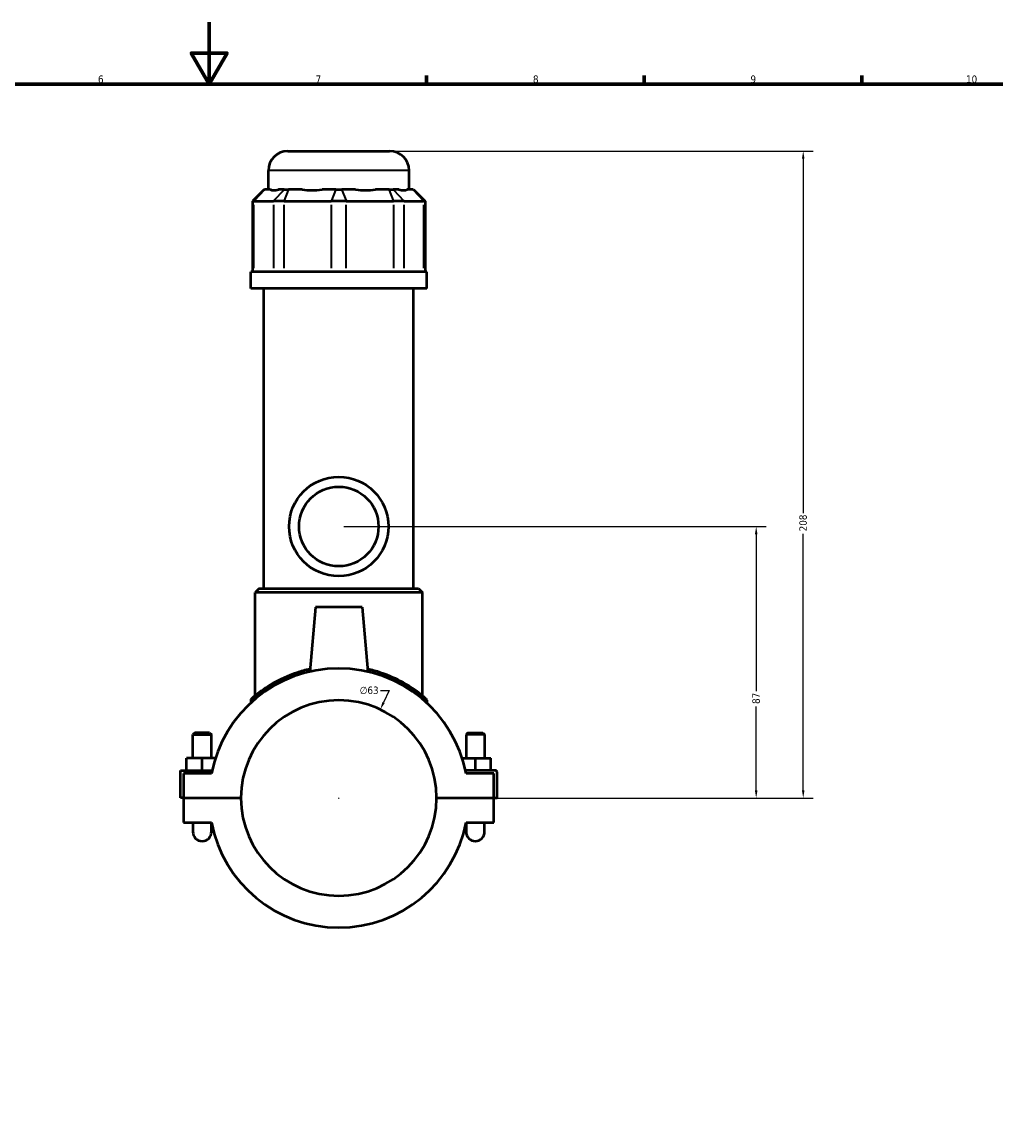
# Model space of a CAD drawing. Header units: millimetres. Extents: x -255 to 976, y -117 to 1132.
# Tile 4 of 7: x 360 to 674, y 238 to 594. Entities that reach past the tile are written whole.
import ezdxf

# ---------------------------------------------------------------- set-up
doc = ezdxf.new("R2010")
doc.units = ezdxf.units.MM
for name, color, linetype, lineweight in [('Border (ANSI)', 7, 'Continuous', 70), ('Dimension (ANSI)', 7, 'Continuous', 25), ('Visible (ANSI)', 7, 'Continuous', 50), ('Visible Narrow (ANSI)', 7, 'Continuous', 35)]:
    doc.layers.add(name, color=color, linetype=linetype, lineweight=lineweight)
doc.styles.add('Note Text (ANSI)', font='tahoma.ttf')
doc.dimstyles.new('Default - mm (ANSI)', dxfattribs={"dimtxt": 2.4, "dimasz": 2.5, "dimexe": 3.175, "dimexo": 1.6002, "dimgap": 0.8, "dimtad": 0, "dimtoh": 1, "dimdec": 0, "dimrnd": 1e-08, "dimzin": 4, "dimdsep": 46, "dimtxsty": 'Note Text (ANSI)', "dimcen": 0.09, "dimdle": 10, "dimclrd": 256, "dimclre": 256, "dimclrt": 5, "dimadec": 1, "dimazin": 1, "dimtfac": 1.27, "dimtofl": 0, "dimtmove": 0, "dimatfit": 3, "dimfxl": 1, "dimtolj": 1, "dimtzin": 4, "dimlwd": -1, "dimlwe": -1, "dimarcsym": 0})

# ---------------------------------------------------------------- blocks, each defined once
blk = doc.blocks.new('Borders Default Border')
at = {"layer": 'Border (ANSI)'}
for p, q in [((490.58, 574), (490.58, 576.8)), ((560.67, 574), (560.67, 576.8)), ((630.75, 574), (630.75, 576.8))]:
    blk.add_line(p, q, dxfattribs=at)
at = {"layer": 'Border (ANSI)', "flags": 128}
for points in [[(420.5, 594), (420.5, 574), (414.73, 584), (426.27, 584), (420.5, 574)], [(20, 20), (20, 574), (821, 574), (821, 20), (20, 20)]]:
    blk.add_lwpolyline(points, dxfattribs=at)
at = {"layer": 'Border (ANSI)', "color": 5, "true_color": 0x0000ff, "char_height": 2.4, "attachment_point": 7, "style": 'Note Text (ANSI)'}
for s, insert in [('6', (384.69, 574.35)), ('7', (454.8, 574.4)), ('8', (524.84, 574.35)), ('9', (594.92, 574.35)), ('10', (664.35, 574.35))]:
    blk.add_mtext(s, dxfattribs=dict(at, insert=insert))
blk = doc.blocks.new('*D6')
at = {"layer": 'Defpoints', "color": 0, "transparency": 16777216}
for p in [(475.65, 372.45), (448.89, 315.42)]:
    blk.add_point(p, dxfattribs=at)
at = {"layer": 'Dimension (ANSI)', "transparency": 16777216}
for p, q in [((475.71, 378.56), (478.52, 378.56)), ((478.52, 378.56), (476.71, 374.72)), ((462.18, 343.94), (462.36, 343.94)), ((462.27, 343.85), (462.27, 344.03))]:
    blk.add_line(p, q, dxfattribs=at)
blk.add_solid([(476.34, 374.89), (477.09, 374.54), (475.65, 372.45)], dxfattribs=at)
at = {"layer": 'Dimension (ANSI)', "color": 5, "transparency": 16777216, "insert": (469.03, 379.85), "char_height": 2.4, "attachment_point": 1, "style": 'Note Text (ANSI)'}
blk.add_mtext('\\A1;∅63', dxfattribs=at)
blk = doc.blocks.new('*D10')
at = {"layer": 'Defpoints', "color": 0, "transparency": 16777216}
for p in [(462.27, 431.44), (596.75, 431.44), (493.77, 343.94)]:
    blk.add_point(p, dxfattribs=at)
at = {"layer": 'Dimension (ANSI)', "transparency": 16777216}
for p, q in [((463.87, 431.44), (599.93, 431.44)), ((596.75, 428.94), (596.75, 378.42)), ((596.75, 346.44), (596.75, 373.45)), ((495.37, 343.94), (599.93, 343.94))]:
    blk.add_line(p, q, dxfattribs=at)
for points in [[(596.33, 428.94), (597.17, 428.94), (596.75, 431.44)], [(596.33, 346.44), (597.17, 346.44), (596.75, 343.94)]]:
    blk.add_solid(points, dxfattribs=at)
at = {"layer": 'Dimension (ANSI)', "color": 5, "transparency": 16777216, "insert": (595.5, 374.25), "char_height": 2.4, "attachment_point": 1, "rotation": 90, "style": 'Note Text (ANSI)'}
blk.add_mtext('\\A1;87', dxfattribs=at)
blk = doc.blocks.new('*D11')
at = {"layer": 'Defpoints', "color": 0, "transparency": 16777216}
for p in [(478.65, 552.44), (611.9, 552.44), (493.77, 343.94)]:
    blk.add_point(p, dxfattribs=at)
at = {"layer": 'Dimension (ANSI)', "transparency": 16777216}
for p, q in [((480.25, 552.44), (615.08, 552.44)), ((611.9, 549.94), (611.9, 435.79)), ((611.9, 346.44), (611.9, 429.08)), ((495.37, 343.94), (615.08, 343.94))]:
    blk.add_line(p, q, dxfattribs=at)
for points in [[(611.49, 549.94), (612.32, 549.94), (611.9, 552.44)], [(611.49, 346.44), (612.32, 346.44), (611.9, 343.94)]]:
    blk.add_solid(points, dxfattribs=at)
at = {"layer": 'Dimension (ANSI)', "color": 5, "transparency": 16777216, "insert": (610.65, 429.88), "char_height": 2.4, "attachment_point": 1, "rotation": 90, "style": 'Note Text (ANSI)'}
blk.add_mtext('\\A1;208', dxfattribs=at)

msp = doc.modelspace()

# ---------------------------------------------------------------- linework, layer by layer
at = {"layer": 'Visible (ANSI)'}
for p, q in [((445.89, 552.44), (478.65, 552.44)), ((439.59, 540.05), (439.59, 546.14)), ((484.95, 540.05), (484.95, 546.14)), ((438.22, 540.05), (434.44, 536.27)), ((438.22, 540.05), (438.41, 540.05)), ((440.24, 540.05), (438.41, 540.05)), ((444.72, 540.05), (442.9, 540.05)), ((444.72, 540.05), (446.08, 540.05)), ((450.48, 540.05), (446.08, 540.05)), ((461.31, 540.05), (456.91, 540.05)), ((461.31, 540.05), (463.24, 540.05)), ((467.64, 540.05), (463.24, 540.05)), ((478.46, 540.05), (474.06, 540.05)), ((478.46, 540.05), (479.83, 540.05)), ((481.65, 540.05), (479.83, 540.05)), ((486.13, 540.05), (484.31, 540.05)), ((486.13, 540.05), (486.32, 540.05)), ((486.32, 540.05), (490.1, 536.27)), ((434.92, 536.27), (434.44, 536.27)), ((434.44, 536.27), (434.44, 513.5)), ((434.92, 536.27), (441.23, 536.27)), ((444.64, 536.27), (441.23, 536.27)), ((444.64, 536.27), (459.86, 536.27)), ((464.68, 536.27), (459.86, 536.27)), ((464.68, 536.27), (479.91, 536.27)), ((483.32, 536.27), (479.91, 536.27)), ((483.32, 536.27), (489.62, 536.27)), ((490.1, 536.27), (489.62, 536.27)), ((490.1, 536.27), (490.1, 513.5)), ((490.62, 513.5), (433.92, 513.5)), ((433.92, 508.19), (433.92, 513.5)), ((490.62, 508.19), (490.62, 513.5)), ((490.62, 508.19), (433.92, 508.19)), ((438.18, 411.44), (438.18, 508.19)), ((486.37, 411.44), (486.37, 508.19)), ((436.6, 411.44), (435.34, 410.18)), ((489.21, 410.18), (435.34, 410.18)), ((435.34, 376.93), (435.34, 410.18)), ((436.6, 411.44), (487.95, 411.44)), ((487.95, 411.44), (489.21, 410.18)), ((489.21, 376.93), (489.21, 410.18)), ((454.77, 405.44), (452.95, 384.65)), ((469.77, 405.44), (454.77, 405.44)), ((469.77, 405.44), (471.59, 384.65)), ((433.92, 375.43), (433.92, 374.61)), ((490.62, 375.43), (490.62, 374.61)), ((415.87, 364.99), (415.27, 364.39)), ((415.27, 364.39), (421.27, 364.39)), ((415.27, 356.81), (415.27, 364.39)), ((420.67, 364.99), (415.87, 364.99)), ((420.67, 364.99), (421.27, 364.39)), ((421.27, 356.81), (421.27, 364.39)), ((503.87, 364.99), (503.27, 364.39)), ((509.27, 364.39), (503.27, 364.39)), ((503.27, 364.39), (503.27, 356.81)), ((503.87, 364.99), (508.67, 364.99)), ((508.67, 364.99), (509.27, 364.39)), ((509.27, 364.39), (509.27, 356.81)), ((413.27, 352.81), (413.27, 356.81)), ((418.27, 356.81), (413.27, 356.81)), ((422.54, 356.81), (418.27, 356.81)), ((418.27, 352.81), (418.27, 356.81)), ((502.01, 356.81), (506.27, 356.81)), ((506.27, 352.81), (506.27, 356.81)), ((506.27, 356.81), (511.27, 356.81)), ((511.27, 352.81), (511.27, 356.81)), ((411.27, 352.81), (421.46, 352.81)), ((411.27, 343.99), (411.27, 352.81)), ((512.77, 352.81), (503.09, 352.81)), ((513.27, 343.99), (513.27, 352.31)), ((421.25, 351.81), (412.27, 351.81)), ((412.27, 351.81), (412.27, 343.99)), ((512.27, 351.81), (503.29, 351.81)), ((512.27, 343.99), (512.27, 351.81)), ((412.27, 343.99), (411.27, 343.99)), ((412.27, 343.99), (430.77, 343.99)), ((412.27, 343.89), (412.27, 336.06)), ((430.77, 343.89), (412.27, 343.89)), ((415.27, 343.89), (415.27, 343.99)), ((421.27, 343.89), (421.27, 343.99)), ((493.77, 343.99), (512.27, 343.99)), ((512.27, 343.89), (493.77, 343.89)), ((503.27, 343.99), (503.27, 343.89)), ((509.27, 343.99), (509.27, 343.89)), ((512.27, 343.99), (513.27, 343.99)), ((512.27, 336.06), (512.27, 343.89)), ((412.27, 336.06), (421.25, 336.06)), ((415.27, 336.06), (415.27, 333.06)), ((421.27, 333.06), (421.27, 335.96)), ((503.27, 335.96), (503.27, 333.06)), ((503.29, 336.06), (512.27, 336.06)), ((509.27, 333.06), (509.27, 336.06))]:
    msp.add_line(p, q, dxfattribs=at)
for radius in [16, 12.8]:
    msp.add_circle((462.27, 431.44), radius, dxfattribs=at)
for centre, radius, start, end in [((445.89, 546.14), 6.3, 90, 180), ((478.65, 546.14), 6.3, 0, 90), ((462.27, 343.94), 41.77, 10.8674, 169.1326), ((462.27, 343.94), 31.5, 0.0909, 179.9091), ((434.55, 375.43), 0.63, 131.3503, 180), ((489.99, 375.43), 0.63, 0, 48.6497), ((512.77, 352.31), 0.5, 0, 90), ((462.27, 343.94), 31.5, 180.0909, 359.9091), ((462.27, 343.94), 41.77, 190.8674, 349.1326), ((418.27, 333.06), 3, 180, 0), ((506.27, 333.06), 3, 180, 0)]:
    msp.add_arc(centre, radius, start, end, dxfattribs=at)
for major_axis, ratio, start_param, end_param in [((-22.24, -22.24), 0.198912, 0.042463, 0.350237), ((18.86, 18.86), 0.668179, 3.576754, 3.884528), ((18.86, -18.86), 0.668179, 5.54025, 5.848024), ((22.24, -22.24), 0.198912, 5.932949, 6.240723)]:
    msp.add_ellipse((462.27, 562.46), major_axis=major_axis, ratio=ratio, start_param=start_param, end_param=end_param, dxfattribs=at)
for points, knots in [([(453.03, 385.51), (451.54, 385.18), (450.1, 384.77), (445.83, 383.34), (443.27, 382.13), (438.77, 379.55), (436.91, 378.18), (435, 376.66), (434.52, 376.24), (434.19, 375.95), (434.14, 375.91), (434.14, 375.91)], [14.269506, 14.269506, 14.269506, 14.269506, 14.741599, 14.741599, 15.751092, 15.751092, 16.869815, 16.869815, 17.508967, 17.508967, 17.794953, 17.794953, 17.794953, 17.794953]), ([(490.41, 375.91), (490.41, 375.91), (490.18, 376.12), (489.21, 376.93), (488.42, 377.58), (486.21, 379.19), (484.72, 380.18), (480.91, 382.3), (478.49, 383.42), (474.41, 384.78), (472.99, 385.18), (471.51, 385.51)], [8.89771, 8.89771, 8.89771, 8.89771, 9.50453, 9.50453, 10.204892, 10.204892, 11.010602, 11.010602, 11.957015, 11.957015, 12.423143, 12.423143, 12.423143, 12.423143])]:
    msp.add_open_spline(points, degree=3, knots=knots, dxfattribs=at)
at = {"layer": 'Visible Narrow (ANSI)'}
for p, q in [((484.67, 546.14), (439.87, 546.14)), ((438.24, 539.86), (435.1, 536.46)), ((444.55, 539.86), (441.4, 536.46)), ((446.01, 539.86), (444.71, 536.46)), ((461.24, 539.86), (459.93, 536.46)), ((463.31, 539.86), (464.61, 536.46)), ((478.53, 539.86), (479.84, 536.46)), ((480, 539.86), (483.14, 536.46)), ((486.31, 539.86), (489.45, 536.46)), ((434.92, 514.64), (434.92, 535.13)), ((441.23, 535.13), (441.23, 514.64)), ((444.64, 514.64), (444.64, 535.13)), ((459.86, 535.13), (459.86, 514.64)), ((464.68, 514.64), (464.68, 535.13)), ((479.91, 535.13), (479.91, 514.64)), ((483.32, 514.64), (483.32, 535.13)), ((489.62, 535.13), (489.62, 514.64))]:
    msp.add_line(p, q, dxfattribs=at)
for points, knots in [([(433.92, 375.43), (433.92, 375.43), (433.98, 375.48), (434.31, 375.76), (434.79, 376.17), (436.71, 377.67), (438.59, 379.03), (443.12, 381.56), (445.7, 382.76), (450.01, 384.17), (451.47, 384.57), (452.98, 384.9)], [-17.794953, -17.794953, -17.794953, -17.794953, -17.508967, -17.508967, -16.869815, -16.869815, -15.751092, -15.751092, -14.741599, -14.741599, -14.267757, -14.267757, -14.267757, -14.267757]), ([(471.57, 384.9), (473.06, 384.57), (474.5, 384.18), (478.61, 382.84), (481.06, 381.73), (484.89, 379.65), (486.39, 378.67), (488.62, 377.08), (489.42, 376.44), (490.39, 375.64), (490.62, 375.43), (490.62, 375.43)], [-12.424892, -12.424892, -12.424892, -12.424892, -11.957015, -11.957015, -11.010602, -11.010602, -10.204892, -10.204892, -9.50453, -9.50453, -8.89771, -8.89771, -8.89771, -8.89771])]:
    msp.add_open_spline(points, degree=3, knots=knots, dxfattribs=at)

# ---------------------------------------------------------------- block references
msp.add_blockref('Borders Default Border', (0, 0))

# ---------------------------------------------------------------- dimensions: what is measured, and where the dimension line sits
at = {"layer": 'Dimension (ANSI)'}
for base, p2, picture, middle in [((611.90256372, 552.43687151), (478.65324528, 552.43687151), '*D11', (611.90256372, 432.43687151)), ((596.75000131, 431.43687151), (462.27324528, 431.43687151), '*D10', (596.75000131, 375.93687151))]:
    dim = msp.add_linear_dim(base=base, p1=(493.77324528, 343.93687151), p2=p2, angle=90, dimstyle='Default - mm (ANSI)', override={"dimgap": 0.8, "dimtoh": 0, "dimdec": 0, "dimtol": 0, "dimlim": 0, "dimtp": 0, "dimtm": 0, "dimtdec": 2, "dimatfit": 1}, dxfattribs=at)
    dim.commit()
    dim.dimension.update_dxf_attribs({"geometry": picture, "text_midpoint": middle, "dimtype": 160})
dim = msp.add_diameter_dim_2p(p1=(448.89, 315.42), p2=(475.65, 372.45), dimstyle='Default - mm (ANSI)', override={"dimgap": 0.8, "dimtih": 1, "dimdec": 0, "dimlfac": 1, "dimtol": 0, "dimlim": 0, "dimtp": 0, "dimtm": 0, "dimtdec": 2}, dxfattribs=at)
dim.commit()
dim.dimension.update_dxf_attribs({"geometry": '*D6', "text_midpoint": (471.97, 378.56), "dimtype": 163})

doc.saveas('drawing.dxf')
